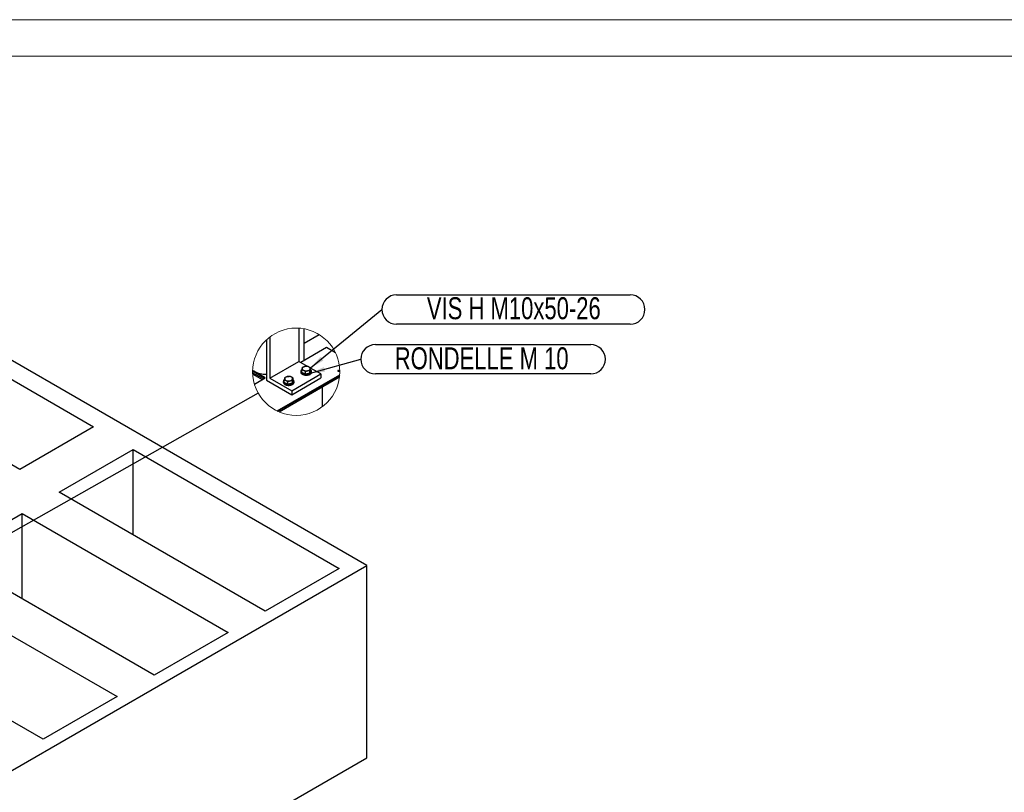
# Model space of a CAD drawing. Header units: millimetres. Extents: x 0 to 849, y 0 to 594.
# Tile 75 of 84: x 461 to 595, y 489 to 594. Entities that reach past the tile are written whole.
import ezdxf

# ---------------------------------------------------------------- set-up
doc = ezdxf.new("R2010")
doc.units = ezdxf.units.MM
doc.layers.add('NOTES', color=6, linetype='Continuous')
doc.layers.add('TRAIT-FORT', color=4, linetype='Continuous', lineweight=25)
doc.styles.add('SLDTEXTSTYLE0', font='TXT', dxfattribs={"width": 0.75})
doc.dimstyles.new('SLDDIMSTYLE3', dxfattribs={"dimtxt": 0.18, "dimasz": 2, "dimexe": 0, "dimexo": 0.0625, "dimgap": 0, "dimtad": 0, "dimtih": 1, "dimtoh": 1, "dimdec": 0, "dimrnd": 1e-09, "dimzin": 0, "dimdsep": 46, "dimtxsty": 'Standard', "dimblk1": 'NONE', "dimblk2": 'NONE', "dimsah": 1, "dimcen": 0.09, "dimadec": 0, "dimazin": 0, "dimtfac": 2, "dimtdec": 0, "dimtofl": 0, "dimtmove": 0, "dimatfit": 3, "dimldrblk": 'NONE', "dimfxl": 1, "dimfrac": 2, "dimtolj": 1, "dimtzin": 0, "dimarcsym": 0})
doc.dimstyles.new('SLDDIMSTYLE4', dxfattribs={"dimtxt": 0.18, "dimasz": 2, "dimexe": 0, "dimexo": 0.0625, "dimgap": 0, "dimtad": 0, "dimtih": 1, "dimtoh": 1, "dimdec": 0, "dimrnd": 1e-09, "dimzin": 0, "dimdsep": 46, "dimtxsty": 'Standard', "dimsah": 1, "dimcen": 0.09, "dimadec": 0, "dimazin": 0, "dimtfac": 2, "dimtdec": 0, "dimtofl": 0, "dimtmove": 0, "dimatfit": 3, "dimfxl": 1, "dimfrac": 2, "dimtolj": 1, "dimtzin": 0, "dimarcsym": 0})

# ---------------------------------------------------------------- blocks, each defined once
blk = doc.blocks.new('_None')
blk = doc.blocks.new('SW_NOTE_3')
at = {"layer": 'NOTES', "color": 0}
for p, q in [((2.01, 2.01), (33.92, 2.01)), ((33.92, -2.01), (2.01, -2.01))]:
    blk.add_line(p, q, dxfattribs=at)
for centre, start, end in [((2.01, 0), 90, 270), ((33.92, 0), 270, 90)]:
    blk.add_arc(centre, 2.01, start, end, dxfattribs=at)
at = {"layer": 'NOTES', "color": 0, "insert": (18.02, 1.68), "char_height": 3, "attachment_point": 2, "style": 'SLDTEXTSTYLE0'}
blk.add_mtext('VIS H M10x50-26', dxfattribs=at)
blk = doc.blocks.new('SW_NOTE_4')
at = {"layer": 'NOTES', "color": 0}
for p, q in [((2.01, 2.01), (31.41, 2.01)), ((31.41, -2.01), (2.01, -2.01))]:
    blk.add_line(p, q, dxfattribs=at)
for centre, start, end in [((2.01, 0), 90, 270), ((31.41, 0), 270, 90)]:
    blk.add_arc(centre, 2.01, start, end, dxfattribs=at)
at = {"layer": 'NOTES', "color": 0, "insert": (16.52, 1.63), "char_height": 3, "attachment_point": 2, "style": 'SLDTEXTSTYLE0'}
blk.add_mtext('RONDELLE M 10', dxfattribs=at)

msp = doc.modelspace()

# ---------------------------------------------------------------- linework, layer by layer
at = {"color": 7, "linetype": 'Continuous', "lineweight": 18}
for p, q in [((841, 594), (0, 594)), ((836, 589), (5, 589))]:
    msp.add_line(p, q, dxfattribs=at)
msp.add_circle((498.546, 545.934), 5.956, dxfattribs=at)
at = {"layer": 'TRAIT-FORT', "color": 4, "linetype": 'Continuous', "lineweight": 25}
for p, q in [((498.911, 551.878), (498.911, 547.343)), ((499.647, 547.474), (499.647, 551.787)), ((494.488, 550.293), (494.488, 544.79)), ((494.959, 550.688), (494.959, 545.062)), ((499.647, 549.847), (501.661, 551.01)), ((508.174, 519.468), (456.992, 549.015)), ((502.692, 549.232), (499.165, 547.196)), ((503.906, 548.531), (502.692, 549.232)), ((494.959, 545.062), (498.911, 547.343)), ((500.098, 546.658), (498.911, 547.343)), ((456.992, 546.435), (470.875, 538.421)), ((494.242, 545.058), (492.59, 546.012)), ((492.708, 546.026), (492.592, 546.101)), ((492.708, 546.026), (492.592, 546.092)), ((494.312, 545.099), (492.759, 545.996)), ((499.296, 545.839), (499.296, 546.165)), ((500.419, 545.749), (500.509, 546.123)), ((500.419, 545.749), (500.419, 546.075)), ((500.509, 546.123), (500.509, 546.449)), ((501.89, 545.623), (500.509, 546.42)), ((494.053, 544.949), (492.592, 545.793)), ((492.598, 545.616), (493.903, 544.863)), ((492.834, 544.246), (494.312, 545.099)), ((494.488, 544.79), (497.939, 542.798)), ((494.959, 545.062), (497.939, 543.342)), ((495.922, 540.586), (504.489, 545.531)), ((495.999, 540.549), (504.483, 545.446)), ((496.211, 540.453), (504.459, 545.215)), ((496.901, 544.456), (496.901, 544.783)), ((497.939, 543.342), (501.89, 545.623)), ((497.939, 542.798), (501.89, 545.079)), ((498.024, 544.366), (498.114, 544.74)), ((498.024, 544.366), (498.024, 544.693)), ((498.114, 544.74), (498.114, 545.067)), ((499.169, 545.981), (499.169, 545.872)), ((499.813, 545.607), (499.296, 545.839)), ((499.813, 545.607), (499.813, 545.933)), ((500.419, 545.749), (499.813, 545.607)), ((500.636, 545.872), (500.636, 545.981)), ((501.89, 545.623), (501.89, 545.079)), ((496.774, 544.598), (496.774, 544.489)), ((497.418, 544.224), (496.901, 544.456)), ((497.418, 544.224), (497.418, 544.551)), ((498.024, 544.366), (497.418, 544.224)), ((497.939, 543.342), (497.939, 542.798)), ((498.241, 544.489), (498.241, 544.598)), ((502.082, 543.842), (502.082, 541.139)), ((470.875, 538.421), (460.773, 532.589)), ((460.773, 532.589), (455.678, 535.53)), ((466.152, 529.484), (476.254, 535.315)), ((476.254, 535.315), (504.386, 519.075)), ((476.254, 523.652), (476.254, 535.315)), ((494.285, 513.243), (466.152, 529.484)), ((456.336, 523.817), (461.101, 526.568)), ((461.101, 526.568), (489.234, 510.327)), ((461.101, 514.905), (461.101, 526.568)), ((386.956, 449.49), (508.174, 519.468)), ((508.174, 493.222), (508.174, 519.468)), ((504.386, 519.075), (494.285, 513.243)), ((479.133, 504.496), (457.523, 516.971)), ((457.523, 511.14), (474.082, 501.58)), ((489.234, 510.327), (479.133, 504.496)), ((463.98, 495.749), (454.694, 501.11)), ((474.082, 501.58), (463.98, 495.749)), ((386.956, 423.244), (508.174, 493.222))]:
    msp.add_line(p, q, dxfattribs=at)
at = {"layer": 'TRAIT-FORT', "color": 4, "linetype": 'Continuous', "lineweight": 25, "flags": 128}
for points in [[(492.592, 546.1), (492.608, 546.089), (492.777, 545.986), (492.963, 545.893), (493.163, 545.811), (493.376, 545.741), (493.6, 545.683), (493.832, 545.637), (494.071, 545.605), (494.315, 545.586), (494.488, 545.581)], [(499.225, 545.819), (499.286, 545.752), (499.367, 545.692), (499.465, 545.641), (499.577, 545.601), (499.699, 545.574), (499.828, 545.56), (499.96, 545.559), (500.089, 545.571), (500.213, 545.597), (500.327, 545.635), (500.427, 545.685), (500.51, 545.743), (500.573, 545.81), (500.616, 545.882), (500.635, 545.957), (500.63, 546.033), (500.603, 546.107), (500.552, 546.177), (500.509, 546.219)], [(499.491, 546.162), (499.572, 546.117), (499.667, 546.082), (499.773, 546.06), (499.885, 546.051), (499.997, 546.056), (500.105, 546.074), (500.204, 546.104), (500.29, 546.146), (500.36, 546.198), (500.409, 546.256), (500.436, 546.319), (500.439, 546.384), (500.42, 546.448), (500.377, 546.508), (500.314, 546.562), (500.233, 546.607), (500.138, 546.641), (500.032, 546.663), (499.92, 546.672), (499.808, 546.668), (499.7, 546.65), (499.601, 546.619), (499.515, 546.577), (499.446, 546.526), (499.396, 546.468), (499.369, 546.405), (499.366, 546.34), (499.385, 546.276), (499.428, 546.215), (499.491, 546.162)], [(504.378, 545.992), (504.417, 546.007), (504.443, 546.03), (504.452, 546.056), (504.443, 546.083), (504.417, 546.105), (504.378, 546.12), (504.332, 546.126), (504.286, 546.12), (504.247, 546.105), (504.221, 546.083), (504.212, 546.056), (504.221, 546.03), (504.247, 546.007), (504.286, 545.992), (504.332, 545.987), (504.378, 545.992)], [(496.83, 544.436), (496.891, 544.369), (496.972, 544.309), (497.07, 544.259), (497.182, 544.219), (497.304, 544.192), (497.434, 544.177), (497.565, 544.176), (497.695, 544.189), (497.818, 544.215), (497.932, 544.253), (498.032, 544.302), (498.115, 544.361), (498.179, 544.427), (498.221, 544.499), (498.24, 544.574), (498.236, 544.65), (498.208, 544.724), (498.158, 544.795), (498.114, 544.836)], [(497.096, 544.779), (497.177, 544.734), (497.273, 544.7), (497.378, 544.678), (497.49, 544.669), (497.602, 544.673), (497.71, 544.691), (497.81, 544.722), (497.896, 544.764), (497.965, 544.815), (498.014, 544.874), (498.041, 544.937), (498.045, 545.002), (498.025, 545.066), (497.983, 545.126), (497.92, 545.18), (497.839, 545.225), (497.743, 545.259), (497.637, 545.281), (497.526, 545.29), (497.413, 545.285), (497.305, 545.267), (497.206, 545.237), (497.12, 545.195), (497.051, 545.144), (497.002, 545.085), (496.975, 545.022), (496.971, 544.957), (496.991, 544.893), (497.033, 544.833), (497.096, 544.779)], [(499.225, 545.71), (499.286, 545.643), (499.367, 545.583), (499.465, 545.532), (499.577, 545.493), (499.699, 545.465), (499.828, 545.451), (499.96, 545.45), (500.089, 545.463), (500.213, 545.488), (500.327, 545.527), (500.427, 545.576), (500.51, 545.635), (500.573, 545.701), (500.616, 545.773), (500.635, 545.848), (500.636, 545.872)], [(496.83, 544.328), (496.891, 544.26), (496.972, 544.2), (497.07, 544.15), (497.182, 544.11), (497.304, 544.083), (497.434, 544.068), (497.565, 544.067), (497.695, 544.08), (497.818, 544.106), (497.932, 544.144), (498.032, 544.193), (498.115, 544.252), (498.179, 544.319), (498.221, 544.39), (498.24, 544.466), (498.241, 544.489)]]:
    msp.add_lwpolyline(points, dxfattribs=at)
at = {"layer": 'TRAIT-FORT', "color": 4, "linetype": 'Continuous', "lineweight": 25}
for centre, radius, start, end in [((494.455, 549.258), 3.677, 242.52142, 270.51036), ((499.464, 545.983), 0.29, 124.40527, 214.47783), ((504.332, 545.878), 0.168, 54.79915, 125.20085), ((497.069, 544.601), 0.29, 124.41218, 214.47092), ((499.441, 545.875), 0.271, 180.61114, 217.3759), ((497.046, 544.492), 0.271, 180.61625, 217.37166)]:
    msp.add_arc(centre, radius, start, end, dxfattribs=at)
for points, knots in [([(499.386, 546.539), (499.378, 546.517), (499.359, 546.465), (499.337, 546.378), (499.315, 546.276), (499.303, 546.204), (499.296, 546.165)], [0, 0, 0, 0, 0.1832283, 0.4320587, 0.6953558, 1, 1, 1, 1]), ([(499.813, 545.933), (499.748, 545.978), (499.644, 546.052), (499.485, 546.122), (499.377, 546.152), (499.314, 546.162), (499.296, 546.165)], [0, 0, 0, 0, 0.4127002, 0.6648929, 0.9071152, 1, 1, 1, 1]), ([(499.386, 546.539), (499.439, 546.563), (499.543, 546.612), (499.7, 546.658), (499.851, 546.681), (499.946, 546.681), (499.993, 546.681)], [0, 0, 0, 0, 0.2750018, 0.5498258, 0.7764266, 1, 1, 1, 1]), ([(500.419, 546.075), (500.366, 546.075), (500.256, 546.074), (500.1, 546.045), (499.95, 545.997), (499.859, 545.955), (499.813, 545.933)], [0, 0, 0, 0, 0.2526066, 0.520417, 0.7559032, 1, 1, 1, 1]), ([(500.509, 546.449), (500.444, 546.495), (500.34, 546.568), (500.181, 546.638), (500.073, 546.668), (500.01, 546.678), (499.993, 546.681)], [0, 0, 0, 0, 0.4127006, 0.6648935, 0.9071026, 1, 1, 1, 1]), ([(500.419, 546.075), (500.426, 546.118), (500.44, 546.199), (500.463, 546.305), (500.485, 546.387), (500.502, 546.43), (500.509, 546.449)], [0, 0, 0, 0, 0.3412331, 0.6389184, 0.840254, 1, 1, 1, 1]), ([(496.991, 545.157), (496.983, 545.135), (496.964, 545.083), (496.942, 544.996), (496.921, 544.893), (496.908, 544.821), (496.901, 544.783)], [0, 0, 0, 0, 0.18322862, 0.43205415, 0.6953516, 1, 1, 1, 1]), ([(497.418, 544.551), (497.353, 544.596), (497.249, 544.669), (497.09, 544.74), (496.982, 544.769), (496.919, 544.78), (496.901, 544.783)], [0, 0, 0, 0, 0.4127069, 0.6648966, 0.9071026, 1, 1, 1, 1]), ([(496.991, 545.157), (497.044, 545.181), (497.149, 545.229), (497.306, 545.275), (497.456, 545.298), (497.551, 545.299), (497.598, 545.299)], [0, 0, 0, 0, 0.2750136, 0.54983794, 0.77642636, 1, 1, 1, 1]), ([(498.024, 544.693), (497.971, 544.692), (497.862, 544.691), (497.705, 544.663), (497.555, 544.615), (497.464, 544.572), (497.418, 544.551)], [0, 0, 0, 0, 0.2526066, 0.520417, 0.7559032, 1, 1, 1, 1]), ([(498.114, 545.067), (498.05, 545.112), (497.946, 545.186), (497.787, 545.256), (497.678, 545.286), (497.615, 545.296), (497.598, 545.299)], [0, 0, 0, 0, 0.4127074, 0.6648846, 0.9071025, 1, 1, 1, 1]), ([(498.024, 544.693), (498.032, 544.736), (498.046, 544.817), (498.069, 544.922), (498.09, 545.004), (498.107, 545.048), (498.114, 545.067)], [0, 0, 0, 0, 0.3412323, 0.6389123, 0.8402474, 1, 1, 1, 1])]:
    msp.add_open_spline(points, degree=3, knots=knots, dxfattribs=at)

# ---------------------------------------------------------------- block references
at = {"layer": 'NOTES', "color": 211}
for name, p in [('SW_NOTE_3', (510.239, 554.422)), ('SW_NOTE_4', (507.349, 547.638))]:
    msp.add_blockref(name, p, dxfattribs=at)

# ---------------------------------------------------------------- leaders
at = {"color": 7, "linetype": 'Continuous', "lineweight": 18, "has_arrowhead": 0}
msp.add_leader([(493.362, 543), (458.524, 523.291)], dimstyle='SLDDIMSTYLE3', dxfattribs=at)
at = {"layer": 'NOTES', "color": 211}
for points in [[(500.507, 546.446), (510.239, 554.422)], [(500.482, 545.721), (507.349, 547.638)]]:
    msp.add_leader(points, dimstyle='SLDDIMSTYLE4', dxfattribs=at)

doc.saveas('drawing.dxf')
